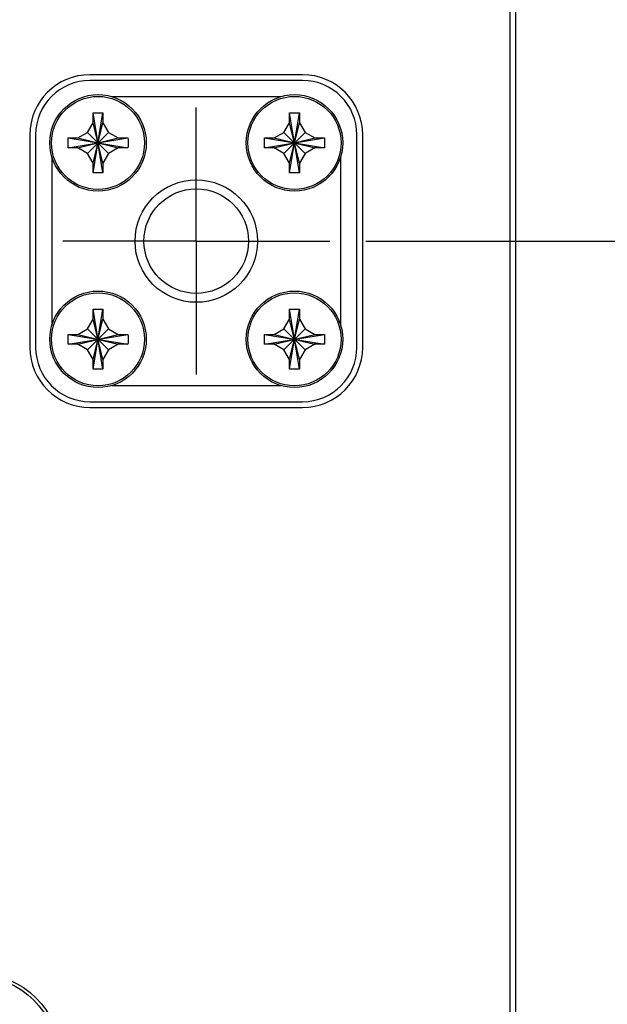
# Model space of a CAD drawing. Header units: inches. Extents: x 0.2 to 16.8, y 0.1 to 10.8.
# Tile 7 of 20: x 4.7 to 5.7, y 5.3 to 7. Entities that reach past the tile are written whole.
import ezdxf

# ---------------------------------------------------------------- set-up
doc = ezdxf.new("R2010")
doc.units = ezdxf.units.IN
doc.header["$LTSCALE"] = 0.935
doc.header["$MEASUREMENT"] = 0
doc.linetypes.add('CENTER', pattern=[0.6, 0.375, -0.075, 0.075, -0.075])
doc.layers.get('0').update_dxf_attribs({"linetype": 'CONTINUOUS'})
doc.layers.add('DEFAULT_1', color=7, linetype='CENTER')
doc.layers.add('DIMENSIONS', color=7, linetype='CONTINUOUS')
doc.styles.get("Standard").update_dxf_attribs({"font": 'txt', "width": 0.8})
doc.dimstyles.new('DIMSTYLE_2', dxfattribs={"dimtxt": 0.125, "dimasz": 0.18, "dimexe": 0.18, "dimexo": 0.0625, "dimgap": 0.09, "dimtad": 0, "dimtih": 1, "dimtoh": 1, "dimdec": 3, "dimzin": 4, "dimdsep": 46, "dimtxsty": 'STANDARD', "dimblk": '_FILLED', "dimblk1": '_FILLED', "dimblk2": '_FILLED', "dimcen": 0.09, "dimadec": 0, "dimazin": 0, "dimtp": 0.005, "dimtm": 0.005, "dimtfac": 1, "dimtdec": 3, "dimtofl": 0, "dimtmove": 0, "dimatfit": 3, "dimldrblk": '_FILLED', "dimfxl": 1, "dimtolj": 1, "dimtzin": 4, "dimarcsym": 0})

# ---------------------------------------------------------------- blocks, each defined once
blk = doc.blocks.new('*D5')
at = {"layer": 'DIMENSIONS', "color": 2, "linetype": 'CONTINUOUS'}
blk.add_line((5.2719, 6.612), (6.2189, 6.612), dxfattribs=at)
at = {"layer": 'DIMENSIONS', "color": 2, "linetype": 'CONTINUOUS', "width": 0.8}
for s, p in [('[', (7.0064, 6.5495)), (']', (7.6064, 6.5495)), ('1.206', (6.3814, 6.5495)), ('30.64', (7.1064, 6.5495)), ('-', (6.2814, 6.5495))]:
    blk.add_text(s, height=0.125, dxfattribs=at).set_placement(p)
blk = doc.blocks.new('_FILLED')
at = {"color": 0, "linetype": 'BYBLOCK'}
blk.add_solid([(0, 0), (-1, 0.1736), (-1, -0.1736)], dxfattribs=at)
blk = doc.blocks.new('*D9')
at = {"layer": 'DIMENSIONS', "color": 2, "linetype": 'CONTINUOUS'}
blk.add_line((5.2719, 4.2432), (6.2189, 4.2432), dxfattribs=at)
at = {"layer": 'DIMENSIONS', "color": 2, "linetype": 'CONTINUOUS', "width": 0.8}
for s, p in [('[', (7.0064, 4.1807)), (']', (7.6064, 4.1807)), ('3.575', (6.3814, 4.1807)), ('90.81', (7.1064, 4.1807)), ('-', (6.2814, 4.1807))]:
    blk.add_text(s, height=0.125, dxfattribs=at).set_placement(p)
blk = doc.blocks.new('*D17')
at = {"layer": 'DIMENSIONS', "color": 2, "linetype": 'CONTINUOUS'}
blk.add_line((4.9784, 3.9497), (4.9784, 2.1191), dxfattribs=at)
at = {"layer": 'DIMENSIONS', "color": 2, "linetype": 'CONTINUOUS', "width": 0.8}
for s, p in [(']', (5.0409, 1.9566)), ('39.14', (5.0409, 1.4566)), ('[', (5.0409, 1.3566)), ('1.541', (5.0409, 0.7316)), ('2X ', (5.0409, 0.4316))]:
    blk.add_text(s, height=0.125, rotation=90, dxfattribs=at).set_placement(p)

msp = doc.modelspace()

# ---------------------------------------------------------------- linework, layer by layer
at = {"color": 7, "linetype": 'CONTINUOUS'}
for p, q in [((5.5314, 2.8715), (5.5314, 7.9365)), ((5.5214, 2.9015), (5.5214, 7.9065)), ((5.1624, 6.9), (4.7944, 6.9)), ((5.1624, 6.89), (4.7944, 6.89)), ((5.1247, 6.862), (4.832, 6.862)), ((4.7999, 6.7302), (4.8168, 6.8339)), ((4.8168, 6.7302), (4.7999, 6.8339)), ((4.7999, 6.817), (4.7999, 6.8333)), ((4.8169, 6.8333), (4.8169, 6.817)), ((5.1399, 6.7302), (5.1568, 6.8339)), ((5.1568, 6.7302), (5.1399, 6.8339)), ((5.1399, 6.817), (5.1399, 6.8333)), ((5.1569, 6.8333), (5.1569, 6.817)), ((4.7902, 6.8002), (4.7999, 6.817)), ((4.7999, 6.747), (4.8169, 6.817)), ((4.8169, 6.747), (4.7999, 6.817)), ((4.8169, 6.817), (4.8266, 6.8002)), ((5.1302, 6.8002), (5.1399, 6.817)), ((5.1399, 6.747), (5.1569, 6.817)), ((5.1569, 6.747), (5.1399, 6.817)), ((5.1569, 6.817), (5.1666, 6.8002)), ((4.6904, 6.796), (4.6904, 6.428)), ((4.7004, 6.796), (4.7004, 6.428)), ((4.7565, 6.7735), (4.8602, 6.7905)), ((4.7565, 6.7905), (4.8602, 6.7735)), ((4.7571, 6.7905), (4.7734, 6.7905)), ((4.7734, 6.7905), (4.7902, 6.8002)), ((4.7734, 6.7735), (4.8434, 6.7905)), ((4.7734, 6.7905), (4.8434, 6.7735)), ((4.7902, 6.7638), (4.8266, 6.8002)), ((4.8266, 6.7638), (4.7902, 6.8002)), ((4.8266, 6.8002), (4.8434, 6.7905)), ((4.8434, 6.7905), (4.8597, 6.7905)), ((5.0965, 6.7735), (5.2002, 6.7905)), ((5.0965, 6.7905), (5.2002, 6.7735)), ((5.0971, 6.7905), (5.1134, 6.7905)), ((5.1134, 6.7905), (5.1302, 6.8002)), ((5.1134, 6.7735), (5.1834, 6.7905)), ((5.1134, 6.7905), (5.1834, 6.7735)), ((5.1302, 6.7638), (5.1666, 6.8002)), ((5.1666, 6.7638), (5.1302, 6.8002)), ((5.1666, 6.8002), (5.1834, 6.7905)), ((5.1834, 6.7905), (5.1997, 6.7905)), ((5.2564, 6.428), (5.2564, 6.796)), ((5.2664, 6.428), (5.2664, 6.796)), ((4.7734, 6.7735), (4.7571, 6.7735)), ((4.7902, 6.7638), (4.7734, 6.7735)), ((4.8434, 6.7735), (4.8266, 6.7638)), ((4.8597, 6.7735), (4.8434, 6.7735)), ((5.1134, 6.7735), (5.0971, 6.7735)), ((5.1302, 6.7638), (5.1134, 6.7735)), ((5.1834, 6.7735), (5.1666, 6.7638)), ((5.1997, 6.7735), (5.1834, 6.7735)), ((4.7284, 6.7583), (4.7284, 6.4657)), ((4.7999, 6.747), (4.7902, 6.7638)), ((4.8266, 6.7638), (4.8169, 6.747)), ((5.1399, 6.747), (5.1302, 6.7638)), ((5.1666, 6.7638), (5.1569, 6.747)), ((5.2284, 6.4657), (5.2284, 6.7583)), ((4.7999, 6.7307), (4.7999, 6.747)), ((4.8169, 6.747), (4.8169, 6.7307)), ((5.1399, 6.7307), (5.1399, 6.747)), ((5.1569, 6.747), (5.1569, 6.7307)), ((4.7999, 6.3902), (4.8168, 6.4939)), ((4.8168, 6.3902), (4.7999, 6.4939)), ((4.7999, 6.477), (4.7999, 6.4933)), ((4.8169, 6.4933), (4.8169, 6.477)), ((5.1399, 6.3902), (5.1568, 6.4939)), ((5.1568, 6.3902), (5.1399, 6.4939)), ((5.1399, 6.477), (5.1399, 6.4933)), ((5.1569, 6.4933), (5.1569, 6.477)), ((4.7734, 6.4505), (4.7902, 6.4602)), ((4.7902, 6.4602), (4.7999, 6.477)), ((4.7902, 6.4238), (4.8266, 6.4602)), ((4.8266, 6.4238), (4.7902, 6.4602)), ((4.7999, 6.407), (4.8169, 6.477)), ((4.8169, 6.407), (4.7999, 6.477)), ((4.8169, 6.477), (4.8266, 6.4602)), ((4.8266, 6.4602), (4.8434, 6.4505)), ((5.1134, 6.4505), (5.1302, 6.4602)), ((5.1302, 6.4602), (5.1399, 6.477)), ((5.1302, 6.4238), (5.1666, 6.4602)), ((5.1666, 6.4238), (5.1302, 6.4602)), ((5.1399, 6.407), (5.1569, 6.477)), ((5.1569, 6.407), (5.1399, 6.477)), ((5.1569, 6.477), (5.1666, 6.4602)), ((5.1666, 6.4602), (5.1834, 6.4505)), ((4.7565, 6.4335), (4.8602, 6.4505)), ((4.7565, 6.4505), (4.8602, 6.4335)), ((4.7571, 6.4505), (4.7734, 6.4505)), ((4.7734, 6.4335), (4.8434, 6.4505)), ((4.7734, 6.4505), (4.8434, 6.4335)), ((4.8434, 6.4505), (4.8597, 6.4505)), ((5.0965, 6.4335), (5.2002, 6.4505)), ((5.0965, 6.4505), (5.2002, 6.4335)), ((5.0971, 6.4505), (5.1134, 6.4505)), ((5.1134, 6.4335), (5.1834, 6.4505)), ((5.1134, 6.4505), (5.1834, 6.4335)), ((5.1834, 6.4505), (5.1997, 6.4505)), ((4.7734, 6.4335), (4.7571, 6.4335)), ((4.7902, 6.4238), (4.7734, 6.4335)), ((4.8434, 6.4335), (4.8266, 6.4238)), ((4.8597, 6.4335), (4.8434, 6.4335)), ((5.1134, 6.4335), (5.0971, 6.4335)), ((5.1302, 6.4238), (5.1134, 6.4335)), ((5.1834, 6.4335), (5.1666, 6.4238)), ((5.1997, 6.4335), (5.1834, 6.4335)), ((4.7999, 6.407), (4.7902, 6.4238)), ((4.8266, 6.4238), (4.8169, 6.407)), ((5.1399, 6.407), (5.1302, 6.4238)), ((5.1666, 6.4238), (5.1569, 6.407)), ((4.7999, 6.3907), (4.7999, 6.407)), ((4.8169, 6.407), (4.8169, 6.3907)), ((5.1399, 6.3907), (5.1399, 6.407)), ((5.1569, 6.407), (5.1569, 6.3907)), ((4.832, 6.362), (5.1247, 6.362)), ((4.7944, 6.334), (5.1624, 6.334)), ((4.7944, 6.324), (5.1624, 6.324))]:
    msp.add_line(p, q, dxfattribs=at)
for centre, radius in [((4.8084, 6.782), 0.0835), ((5.1484, 6.782), 0.0835), ((4.9784, 6.612), 0.106), ((4.9784, 6.612), 0.0905), ((4.8084, 6.442), 0.0835), ((5.1484, 6.442), 0.0835), ((4.5984, 5.1995), 0.145), ((4.5984, 5.1995), 0.1395)]:
    msp.add_circle(centre, radius, dxfattribs=at)
at = {"color": 9, "linetype": 'CONTINUOUS'}
for centre in [(4.8084, 6.782), (5.1484, 6.782), (4.8084, 6.442), (5.1484, 6.442)]:
    msp.add_circle(centre, 0.0805, dxfattribs=at)
at = {"color": 7, "linetype": 'CONTINUOUS'}
for centre, radius, start, end in [((4.7944, 6.796), 0.104, 90, 180), ((4.7944, 6.796), 0.094, 90, 180), ((5.1624, 6.796), 0.104, 0, 90), ((5.1624, 6.796), 0.094, 0, 90), ((4.7944, 6.428), 0.104, 180, 270), ((4.7944, 6.428), 0.094, 180, 270), ((5.1624, 6.428), 0.104, 270, 360), ((5.1624, 6.428), 0.094, 270, 360)]:
    msp.add_arc(centre, radius, start, end, dxfattribs=at)
for points, knots in [([(4.7999, 6.8339), (4.8008, 6.8339), (4.8027, 6.834), (4.8055, 6.834), (4.8074, 6.834), (4.8084, 6.834)], [0, 0, 0, 0, 0.331666, 0.664945, 1, 1, 1, 1]), ([(4.7999, 6.8333), (4.7999, 6.8334), (4.7999, 6.8336), (4.7999, 6.8338), (4.7999, 6.8339)], [0, 0, 0, 0, 0.499808, 1, 1, 1, 1]), ([(4.8084, 6.834), (4.8093, 6.834), (4.8112, 6.834), (4.814, 6.834), (4.8159, 6.8339), (4.8168, 6.8339)], [0, 0, 0, 0, 0.334996, 0.668265, 1, 1, 1, 1]), ([(4.8168, 6.8339), (4.8169, 6.8338), (4.8169, 6.8336), (4.8169, 6.8334), (4.8169, 6.8333)], [0, 0, 0, 0, 0.500108, 1, 1, 1, 1]), ([(5.1399, 6.8339), (5.1408, 6.8339), (5.1427, 6.834), (5.1455, 6.834), (5.1474, 6.834), (5.1484, 6.834)], [0, 0, 0, 0, 0.331666, 0.664945, 1, 1, 1, 1]), ([(5.1399, 6.8333), (5.1399, 6.8334), (5.1399, 6.8336), (5.1399, 6.8338), (5.1399, 6.8339)], [0, 0, 0, 0, 0.499808, 1, 1, 1, 1]), ([(5.1484, 6.834), (5.1493, 6.834), (5.1512, 6.834), (5.154, 6.834), (5.1559, 6.8339), (5.1568, 6.8339)], [0, 0, 0, 0, 0.334996, 0.668265, 1, 1, 1, 1]), ([(5.1568, 6.8339), (5.1569, 6.8338), (5.1569, 6.8336), (5.1569, 6.8334), (5.1569, 6.8333)], [0, 0, 0, 0, 0.500108, 1, 1, 1, 1]), ([(4.7565, 6.7735), (4.7565, 6.7754), (4.7564, 6.7792), (4.7564, 6.7848), (4.7565, 6.7886), (4.7565, 6.7905)], [0, 0, 0, 0, 0.332873, 0.667127, 1, 1, 1, 1]), ([(4.7565, 6.7905), (4.7566, 6.7905), (4.7568, 6.7905), (4.757, 6.7905), (4.7571, 6.7905)], [0, 0, 0, 0, 0.5002, 1, 1, 1, 1]), ([(4.8597, 6.7905), (4.8598, 6.7905), (4.8599, 6.7905), (4.8601, 6.7905), (4.8602, 6.7905)], [0, 0, 0, 0, 0.499809, 1, 1, 1, 1]), ([(4.8602, 6.7905), (4.8603, 6.7886), (4.8604, 6.7848), (4.8604, 6.7792), (4.8603, 6.7754), (4.8602, 6.7735)], [0, 0, 0, 0, 0.332873, 0.667127, 1, 1, 1, 1]), ([(5.0965, 6.7735), (5.0965, 6.7754), (5.0964, 6.7792), (5.0964, 6.7848), (5.0965, 6.7886), (5.0965, 6.7905)], [0, 0, 0, 0, 0.332873, 0.667127, 1, 1, 1, 1]), ([(5.0965, 6.7905), (5.0966, 6.7905), (5.0968, 6.7905), (5.097, 6.7905), (5.0971, 6.7905)], [0, 0, 0, 0, 0.5002, 1, 1, 1, 1]), ([(5.1997, 6.7905), (5.1998, 6.7905), (5.1999, 6.7905), (5.2001, 6.7905), (5.2002, 6.7905)], [0, 0, 0, 0, 0.499809, 1, 1, 1, 1]), ([(5.2002, 6.7905), (5.2003, 6.7886), (5.2004, 6.7848), (5.2004, 6.7792), (5.2003, 6.7754), (5.2002, 6.7735)], [0, 0, 0, 0, 0.332873, 0.667127, 1, 1, 1, 1]), ([(4.7571, 6.7735), (4.757, 6.7735), (4.7568, 6.7735), (4.7566, 6.7735), (4.7565, 6.7735)], [0, 0, 0, 0, 0.499808, 1, 1, 1, 1]), ([(4.8602, 6.7735), (4.8601, 6.7735), (4.8599, 6.7735), (4.8598, 6.7735), (4.8597, 6.7735)], [0, 0, 0, 0, 0.5002, 1, 1, 1, 1]), ([(5.0971, 6.7735), (5.097, 6.7735), (5.0968, 6.7735), (5.0966, 6.7735), (5.0965, 6.7735)], [0, 0, 0, 0, 0.499808, 1, 1, 1, 1]), ([(5.2002, 6.7735), (5.2001, 6.7735), (5.1999, 6.7735), (5.1998, 6.7735), (5.1997, 6.7735)], [0, 0, 0, 0, 0.5002, 1, 1, 1, 1]), ([(4.7999, 6.7302), (4.7999, 6.7303), (4.7999, 6.7305), (4.7999, 6.7306), (4.7999, 6.7307)], [0, 0, 0, 0, 0.5002, 1, 1, 1, 1]), ([(4.8084, 6.73), (4.8074, 6.73), (4.8055, 6.73), (4.8027, 6.7301), (4.8008, 6.7302), (4.7999, 6.7302)], [0, 0, 0, 0, 0.334996, 0.668265, 1, 1, 1, 1]), ([(4.8168, 6.7302), (4.8159, 6.7302), (4.814, 6.7301), (4.8112, 6.73), (4.8093, 6.73), (4.8084, 6.73)], [0, 0, 0, 0, 0.331666, 0.664945, 1, 1, 1, 1]), ([(4.8169, 6.7307), (4.8169, 6.7306), (4.8169, 6.7305), (4.8169, 6.7303), (4.8168, 6.7302)], [0, 0, 0, 0, 0.49981, 1, 1, 1, 1]), ([(5.1399, 6.7302), (5.1399, 6.7303), (5.1399, 6.7305), (5.1399, 6.7306), (5.1399, 6.7307)], [0, 0, 0, 0, 0.5002, 1, 1, 1, 1]), ([(5.1484, 6.73), (5.1474, 6.73), (5.1455, 6.73), (5.1427, 6.7301), (5.1408, 6.7302), (5.1399, 6.7302)], [0, 0, 0, 0, 0.334996, 0.668265, 1, 1, 1, 1]), ([(5.1568, 6.7302), (5.1559, 6.7302), (5.154, 6.7301), (5.1512, 6.73), (5.1493, 6.73), (5.1484, 6.73)], [0, 0, 0, 0, 0.331666, 0.664945, 1, 1, 1, 1]), ([(5.1569, 6.7307), (5.1569, 6.7306), (5.1569, 6.7305), (5.1569, 6.7303), (5.1568, 6.7302)], [0, 0, 0, 0, 0.49981, 1, 1, 1, 1]), ([(4.7999, 6.4939), (4.8008, 6.4939), (4.8027, 6.494), (4.8055, 6.494), (4.8074, 6.494), (4.8084, 6.494)], [0, 0, 0, 0, 0.331666, 0.664945, 1, 1, 1, 1]), ([(4.7999, 6.4933), (4.7999, 6.4934), (4.7999, 6.4936), (4.7999, 6.4938), (4.7999, 6.4939)], [0, 0, 0, 0, 0.499808, 1, 1, 1, 1]), ([(4.8084, 6.494), (4.8093, 6.494), (4.8112, 6.494), (4.814, 6.494), (4.8159, 6.4939), (4.8168, 6.4939)], [0, 0, 0, 0, 0.334996, 0.668265, 1, 1, 1, 1]), ([(4.8168, 6.4939), (4.8169, 6.4938), (4.8169, 6.4936), (4.8169, 6.4934), (4.8169, 6.4933)], [0, 0, 0, 0, 0.500108, 1, 1, 1, 1]), ([(5.1399, 6.4939), (5.1408, 6.4939), (5.1427, 6.494), (5.1455, 6.494), (5.1474, 6.494), (5.1484, 6.494)], [0, 0, 0, 0, 0.331666, 0.664945, 1, 1, 1, 1]), ([(5.1399, 6.4933), (5.1399, 6.4934), (5.1399, 6.4936), (5.1399, 6.4938), (5.1399, 6.4939)], [0, 0, 0, 0, 0.499808, 1, 1, 1, 1]), ([(5.1484, 6.494), (5.1493, 6.494), (5.1512, 6.494), (5.154, 6.494), (5.1559, 6.4939), (5.1568, 6.4939)], [0, 0, 0, 0, 0.334996, 0.668265, 1, 1, 1, 1]), ([(5.1568, 6.4939), (5.1569, 6.4938), (5.1569, 6.4936), (5.1569, 6.4934), (5.1569, 6.4933)], [0, 0, 0, 0, 0.500108, 1, 1, 1, 1]), ([(4.7565, 6.4335), (4.7565, 6.4354), (4.7564, 6.4392), (4.7564, 6.4448), (4.7565, 6.4486), (4.7565, 6.4505)], [0, 0, 0, 0, 0.332873, 0.667127, 1, 1, 1, 1]), ([(4.7565, 6.4505), (4.7566, 6.4505), (4.7568, 6.4505), (4.757, 6.4505), (4.7571, 6.4505)], [0, 0, 0, 0, 0.5002, 1, 1, 1, 1]), ([(4.8597, 6.4505), (4.8598, 6.4505), (4.8599, 6.4505), (4.8601, 6.4505), (4.8602, 6.4505)], [0, 0, 0, 0, 0.499809, 1, 1, 1, 1]), ([(4.8602, 6.4505), (4.8603, 6.4486), (4.8604, 6.4448), (4.8604, 6.4392), (4.8603, 6.4354), (4.8602, 6.4335)], [0, 0, 0, 0, 0.332873, 0.667127, 1, 1, 1, 1]), ([(5.0965, 6.4335), (5.0965, 6.4354), (5.0964, 6.4392), (5.0964, 6.4448), (5.0965, 6.4486), (5.0965, 6.4505)], [0, 0, 0, 0, 0.332873, 0.667127, 1, 1, 1, 1]), ([(5.0965, 6.4505), (5.0966, 6.4505), (5.0968, 6.4505), (5.097, 6.4505), (5.0971, 6.4505)], [0, 0, 0, 0, 0.5002, 1, 1, 1, 1]), ([(5.1997, 6.4505), (5.1998, 6.4505), (5.1999, 6.4505), (5.2001, 6.4505), (5.2002, 6.4505)], [0, 0, 0, 0, 0.499809, 1, 1, 1, 1]), ([(5.2002, 6.4505), (5.2003, 6.4486), (5.2004, 6.4448), (5.2004, 6.4392), (5.2003, 6.4354), (5.2002, 6.4335)], [0, 0, 0, 0, 0.332873, 0.667127, 1, 1, 1, 1]), ([(4.7571, 6.4335), (4.757, 6.4335), (4.7568, 6.4335), (4.7566, 6.4335), (4.7565, 6.4335)], [0, 0, 0, 0, 0.499808, 1, 1, 1, 1]), ([(4.8602, 6.4335), (4.8601, 6.4335), (4.8599, 6.4335), (4.8598, 6.4335), (4.8597, 6.4335)], [0, 0, 0, 0, 0.5002, 1, 1, 1, 1]), ([(5.0971, 6.4335), (5.097, 6.4335), (5.0968, 6.4335), (5.0966, 6.4335), (5.0965, 6.4335)], [0, 0, 0, 0, 0.499808, 1, 1, 1, 1]), ([(5.2002, 6.4335), (5.2001, 6.4335), (5.1999, 6.4335), (5.1998, 6.4335), (5.1997, 6.4335)], [0, 0, 0, 0, 0.5002, 1, 1, 1, 1]), ([(4.7999, 6.3902), (4.7999, 6.3903), (4.7999, 6.3905), (4.7999, 6.3906), (4.7999, 6.3907)], [0, 0, 0, 0, 0.5002, 1, 1, 1, 1]), ([(4.8084, 6.39), (4.8074, 6.39), (4.8055, 6.39), (4.8027, 6.3901), (4.8008, 6.3902), (4.7999, 6.3902)], [0, 0, 0, 0, 0.334996, 0.668265, 1, 1, 1, 1]), ([(4.8168, 6.3902), (4.8159, 6.3902), (4.814, 6.3901), (4.8112, 6.39), (4.8093, 6.39), (4.8084, 6.39)], [0, 0, 0, 0, 0.331666, 0.664945, 1, 1, 1, 1]), ([(4.8169, 6.3907), (4.8169, 6.3906), (4.8169, 6.3905), (4.8169, 6.3903), (4.8168, 6.3902)], [0, 0, 0, 0, 0.49981, 1, 1, 1, 1]), ([(5.1399, 6.3902), (5.1399, 6.3903), (5.1399, 6.3905), (5.1399, 6.3906), (5.1399, 6.3907)], [0, 0, 0, 0, 0.5002, 1, 1, 1, 1]), ([(5.1484, 6.39), (5.1474, 6.39), (5.1455, 6.39), (5.1427, 6.3901), (5.1408, 6.3902), (5.1399, 6.3902)], [0, 0, 0, 0, 0.334996, 0.668265, 1, 1, 1, 1]), ([(5.1568, 6.3902), (5.1559, 6.3902), (5.154, 6.3901), (5.1512, 6.39), (5.1493, 6.39), (5.1484, 6.39)], [0, 0, 0, 0, 0.331666, 0.664945, 1, 1, 1, 1]), ([(5.1569, 6.3907), (5.1569, 6.3906), (5.1569, 6.3905), (5.1569, 6.3903), (5.1568, 6.3902)], [0, 0, 0, 0, 0.49981, 1, 1, 1, 1])]:
    msp.add_open_spline(points, degree=3, knots=knots, dxfattribs=at)
at = {"layer": 'DEFAULT_1', "color": 7, "linetype": 'CENTER'}
for q in [(4.9784, 6.843), (4.7474, 6.612), (4.9784, 6.381), (5.2094, 6.612)]:
    msp.add_line((4.9784, 6.612), q, dxfattribs=at)

# ---------------------------------------------------------------- dimensions: what is measured, and where the dimension line sits
at = {"layer": 'DIMENSIONS', "color": 2, "linetype": 'CONTINUOUS'}
for feature_location, offset, dtype, origin, text, picture, middle in [((5.27187, 6.61202), (0.947, 0), 0, (3.43737, 7.81849), '-<>', '*D5', (6.99387, 6.61202)), ((5.2719, 4.2432), (0.947, 0), 0, (3.4374, 7.8185), '-<>', '*D9', (6.9939, 4.2432)), ((4.9784, 3.9497), (0, -1.8306), 1, (3.4374, 7.8185), '2X <>', '*D17', (4.9784, 1.2441))]:
    dim = msp.add_ordinate_dim(feature_location=feature_location, offset=offset, dtype=dtype, origin=origin, text=text, dimstyle='DIMSTYLE_2', dxfattribs=at)
    dim.commit()
    dim.dimension.update_dxf_attribs({"geometry": picture, "text_midpoint": middle})

doc.saveas('drawing.dxf')
